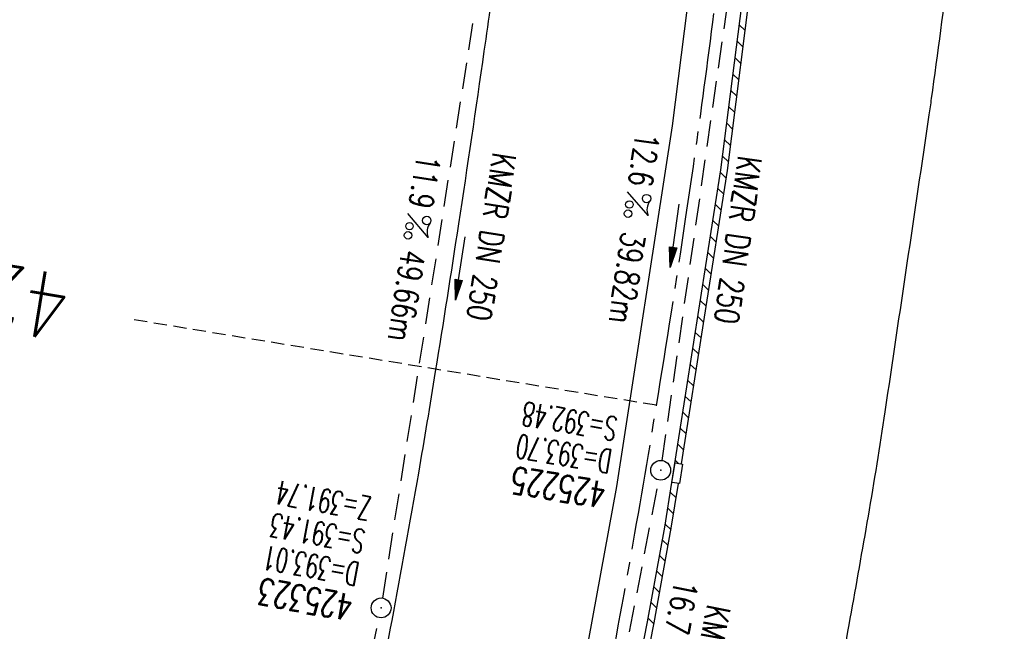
# Model space of a CAD drawing. Extents: x 450316 to 454644, y 428795 to 436505.
# Tile 99 of 256: x 453794 to 453868, y 431903 to 431950. Entities that reach past the tile are written whole.
import ezdxf
from ezdxf.enums import TextEntityAlignment as Align

# ---------------------------------------------------------------- set-up
doc = ezdxf.new("R2010")
doc.units = 0
doc.header["$LTSCALE"] = 2
doc.header["$MEASUREMENT"] = 0
for name, pattern in [('ACHSE', [5.5, 4, -0.5, 0.5, -0.5]), ('AUSGEZOGEN', [0]), ('GESTRICH-X2', [1.5, 1, -0.5]), ('GESTRICHELT', [0.75, 0.5, -0.25])]:
    doc.linetypes.add(name, pattern=pattern)
doc.layers.get('0').update_dxf_attribs({"linetype": 'CONTINUOUS'})
for name, color, linetype in [('ACHSETOP', 1, 'ACHSE'), ('FBR', 8, 'CONTINUOUS'), ('HEKTOM', 1, 'GESTRICHELT'), ('KANAL', 7, 'GESTRICH-X2'), ('PFEIL', 7, 'CONTINUOUS'), ('RINNE', 8, 'CONTINUOUS'), ('SCHACHTNR', 6, 'CONTINUOUS'), ('SCHSYMBOL', 7, 'CONTINUOUS'), ('TEXTO', 4, 'CONTINUOUS'), ('TEXTU', 4, 'CONTINUOUS'), ('WEG', 8, 'AUSGEZOGEN')]:
    doc.layers.add(name, color=color, linetype=linetype)
doc.styles.add('ROMANS', font='romans.shx', dxfattribs={"width": 0.8})

# ---------------------------------------------------------------- blocks, each defined once
blk = doc.blocks.new('GST')
at = {"color": 0}
blk.add_circle((0, 0), 0.75, dxfattribs=at)
blk.add_point((0, 0), dxfattribs=at)
blk = doc.blocks.new('10')
blk.add_blockref('GST', (0, 0))
blk = doc.blocks.new('PROM')
blk.add_line((1.566, 1.817), (0.019, 0.015))
for centre, radius in [((0.317, 1.51), 0.317), ((0.943, 0.291), 0.283), ((1.645, 0.287), 0.283)]:
    blk.add_circle(centre, radius)
blk.add_arc((0.992, 2.682), 1.033, 239.14139, 303.35492)
blk = doc.blocks.new('PFEIL2')
at = {"color": 0}
for p, q in [((0.88, 0.002), (-2.401, -0.012)), ((0.881, -0.271), (0.879, 0.276)), ((0.879, 0.276), (2.429, 0.009)), ((0.911, 0.27), (0.879, 0.265)), ((0.965, 0.261), (0.879, 0.246)), ((1.019, 0.252), (0.879, 0.228)), ((1.073, 0.242), (0.879, 0.209)), ((1.127, 0.233), (0.879, 0.191)), ((1.181, 0.224), (0.879, 0.172)), ((1.235, 0.214), (0.879, 0.154)), ((1.289, 0.205), (0.879, 0.135)), ((1.343, 0.196), (0.879, 0.117)), ((1.397, 0.187), (0.879, 0.098)), ((1.451, 0.177), (0.879, 0.08)), ((1.505, 0.168), (0.879, 0.061)), ((1.559, 0.159), (0.88, 0.043)), ((1.613, 0.149), (0.88, 0.024)), ((1.668, 0.14), (0.88, 0.006)), ((1.722, 0.131), (0.88, -0.013)), ((1.776, 0.121), (0.88, -0.031)), ((1.83, 0.112), (0.88, -0.05)), ((1.884, 0.103), (0.88, -0.068)), ((1.938, 0.094), (0.88, -0.087)), ((1.992, 0.084), (0.88, -0.105)), ((2.046, 0.075), (0.88, -0.124)), ((2.1, 0.066), (0.88, -0.142)), ((2.154, 0.056), (0.88, -0.161)), ((2.208, 0.047), (0.88, -0.179)), ((2.262, 0.038), (0.881, -0.198)), ((2.316, 0.029), (0.881, -0.216)), ((2.37, 0.019), (0.881, -0.235)), ((2.424, 0.01), (0.881, -0.253)), ((2.429, 0.009), (0.881, -0.271))]:
    blk.add_line(p, q, dxfattribs=at)

msp = doc.modelspace()

# ---------------------------------------------------------------- linework, layer by layer
msp.add_lwpolyline([(453843.1, 431914.672), (453843.351, 431916.154), (453843.926, 431916.057), (453843.675, 431914.575)], close=True)
at = {"layer": 'ACHSETOP', "flags": 128}
msp.add_lwpolyline([(451271.766, 435019.042, -0.000001), (451272.365, 435018.353, -0.000032), (451272.387, 435018.328), (451288.791, 434999.463, -0.000002), (451296.993, 434990.03, 0.000007), (451305.195, 434980.597, 0.000007), (451313.397, 434971.165, -0.000007), (451321.599, 434961.732, -0.000007), (451329.801, 434952.299, 0.000007), (451338.003, 434942.866, 0.000007), (451346.205, 434933.433, -0.000007), (451354.407, 434924.001, -0.000007), (451362.609, 434914.568, 0.000011), (451370.811, 434905.135, 0.000001), (451379.013, 434895.702, 0.000001), (451387.215, 434886.27), (451403.62, 434867.404), (451420.024, 434848.539), (451436.428, 434829.674, -0.000013), (451444.63, 434820.241, 0.000007), (451452.832, 434810.808, 0.000007), (451461.034, 434801.376, -0.000007), (451469.236, 434791.943, -0.000007), (451477.438, 434782.51, 0.000007), (451485.64, 434773.077, 0.000007), (451493.842, 434763.645, -0.000007), (451502.044, 434754.212, -0.000007), (451510.246, 434744.779, 0.000007), (451518.448, 434735.346, 0.000007), (451526.65, 434725.914, -0.000007), (451534.852, 434716.481, -0.000007), (451543.054, 434707.048, 0.000011), (451551.256, 434697.615, 0.000001), (451559.458, 434688.182, 0.000001), (451567.66, 434678.75), (451584.065, 434659.884, -0.000001), (451592.267, 434650.452, -0.000001), (451600.469, 434641.019, -0.000011), (451608.671, 434631.586, 0.000013), (451616.873, 434622.153), (451633.277, 434603.288), (451649.681, 434584.423, -0.000013), (451657.883, 434574.99, 0.000007), (451666.085, 434565.557, 0.000007), (451674.287, 434556.124, -0.000007), (451682.489, 434546.692, -0.000007), (451690.691, 434537.259, 0.000006), (451698.893, 434527.826), (451715.297, 434508.961, -0.000015), (451721.01, 434502.39, 0.000008), (451726.723, 434495.82, 0.000958), (451727.518, 434494.909, 0.000181), (451731.723, 434490.114, 0.003894), (451738.179, 434482.871, 0.00247), (451748.503, 434471.583, 0.003793), (451756.233, 434463.34, 0.003129), (451765.742, 434453.478, 0.00313), (451774.532, 434444.586, 0.003132), (451783.429, 434435.81, 0.003134), (451792.435, 434427.146, 0.003132), (451801.553, 434418.591, 0.003131), (451810.774, 434410.155, 0.00313), (451820.102, 434401.832, 0.003133), (451829.541, 434393.621, 0.003138), (451839.066, 434385.542, 0.003131), (451848.69, 434377.585, 0.003125), (451858.432, 434369.733, 0.003124), (451868.271, 434362.004, 0.00313), (451878.187, 434354.413, 0.003138), (451888.199, 434346.945, 0.003133), (451898.32, 434339.593, 0.003131), (451908.525, 434332.373, 0.003131), (451918.818, 434325.282, 0.003132), (451929.206, 434318.316, 0.003136), (451939.668, 434311.489, 0.00313), (451950.209, 434304.797, 0.003123), (451960.857, 434298.223, 0.003128), (451971.589, 434291.781, 0.003137), (451982.371, 434285.491, 0.003139), (451993.235, 434279.335, 0.003133), (452004.198, 434273.303, 0.003123), (452015.227, 434267.413, 0.003125), (452026.323, 434261.665, 0.003132), (452037.503, 434256.05, 0.003138), (452048.733, 434250.584, 0.003134), (452060.02, 434245.265, 0.003122), (452071.413, 434240.069, 0.003127), (452083.62, 434234.685, 0.003578), (452094.349, 434230.124, 0.002702), (452108.409, 434224.354, 0.004189), (452117.528, 434220.758, 0.00053), (452126.341, 434217.378, 0.001569), (452129.323, 434216.249, 0.000008), (452135.115, 434214.077, -0.000025), (452140.907, 434211.904), (452164.314, 434203.123, 0.000006), (452176.018, 434198.733, -0.000007), (452187.722, 434194.343), (452211.129, 434185.563), (452234.536, 434176.783, -0.000012), (452246.24, 434172.393, 0.000007), (452257.944, 434168.002, 0.000002), (452265.746, 434165.075, 0.000001), (452281.351, 434159.222, 0.000005), (452293.055, 434154.832, -0.000007), (452304.759, 434150.442, -0.000019), (452316.463, 434146.052, 0.000015), (452328.166, 434141.661, 0.000002), (452338.097, 434137.936, 0.000001), (452351.573, 434132.881, 0.000004), (452363.277, 434128.491, -0.000006), (452374.981, 434124.101, -0.00002), (452386.684, 434119.71, 0.00002), (452398.388, 434115.32, 0.000006), (452410.092, 434110.93, -0.000004), (452421.796, 434106.54, -0.000001), (452435.272, 434101.485, -0.000002), (452445.203, 434097.76, -0.000015), (452456.906, 434093.369, 0.000019), (452468.61, 434088.979, 0.000007), (452480.314, 434084.589, -0.000006), (452492.018, 434080.199, -0.000002), (452503.721, 434075.809, 0.000002), (452515.425, 434071.419, 0.000006), (452527.129, 434067.029, -0.000007), (452538.833, 434062.639, -0.000019), (452550.536, 434058.248, 0.000015), (452562.24, 434053.858, 0.000002), (452572.171, 434050.133, 0.000001), (452585.647, 434045.078, 0.000004), (452597.351, 434040.688, -0.000006), (452609.055, 434036.298, -0.00002), (452620.758, 434031.907, 0.00002), (452632.462, 434027.517, 0.000006), (452644.166, 434023.127, -0.000004), (452655.87, 434018.737, -0.000001), (452669.346, 434013.682, -0.000002), (452679.277, 434009.957, -0.000015), (452690.981, 434005.567, 0.000014), (452702.684, 434001.176, 0.000011), (452714.388, 433996.786, -0.000001), (452726.092, 433992.396, -0.000007), (452735.031, 433989.043, -0.000005), (452748.181, 433984.11, -0.000156), (452748.221, 433984.095, -0.000005), (452749.498, 433983.615, -0.004183), (452758.692, 433980.071, -0.002721), (452772.748, 433974.429, -0.005081), (452782.771, 433970.223, -0.003908), (452795.7, 433964.522, -0.003912), (452807.05, 433959.304, -0.003907), (452818.331, 433953.902, -0.003903), (452829.522, 433948.327, -0.003904), (452840.62, 433942.58, -0.003907), (452851.631, 433936.658, -0.003909), (452862.543, 433930.568, -0.003906), (452873.352, 433924.312, -0.003899), (452884.081, 433917.876, -0.003907), (452894.713, 433911.271, -0.003917), (452905.212, 433904.518, -0.003914), (452915.606, 433897.601, -0.003904), (452925.914, 433890.505, -0.003895), (452936.108, 433883.251, -0.003902), (452946.169, 433875.853, -0.003909), (452956.117, 433868.296, -0.003904), (452965.957, 433860.575, -0.003908), (452975.671, 433852.704, -0.00391), (452985.257, 433844.687, -0.003909), (452994.717, 433836.52, -0.003908), (453004.051, 433828.203, -0.003902), (453013.251, 433819.744, -0.003901), (453022.321, 433811.14, -0.003907), (453031.261, 433802.39, -0.003913), (453040.05, 433793.514, -0.003909), (453048.995, 433784.194, -0.00418), (453057.218, 433775.343, -0.003621), (453064.799, 433766.924, -0.003001), (453073.811, 433756.645, -0.003775), (453082.931, 433745.954, -0.004894), (453089.822, 433737.587, -0.004962), (453096.584, 433729.038, -0.003805), (453105.204, 433717.738, -0.003005), (453113.364, 433706.734, -0.003643), (453119.973, 433697.569, -0.004174), (453127.227, 433687.17, -0.004295), (453134.105, 433676.947, -0.003507), (453140.018, 433667.855, -0.002688), (453147.586, 433655.895, -0.003695), (453155.363, 433643.251, -0.00538), (453160.547, 433634.47, -0.005332), (453165.53, 433625.601, -0.003667), (453172.541, 433612.577, -0.002679), (453179.095, 433600.023, -0.003501), (453183.992, 433590.355, -0.004313), (453189.196, 433579.668, -0.003909), (453194.743, 433567.786, -0.003909), (453199.853, 433556.378, -0.003909), (453204.783, 433544.892, -0.003903), (453209.809, 433532.66, -0.004384), (453214.103, 433521.695, -0.003423), (453219.661, 433506.825, -0.005955), (453222.694, 433498.219, -0.000145), (453225.568, 433489.736, -0.000252), (453227.219, 433484.852, -0.000085), (453230.064, 433476.416, -0.000405), (453230.656, 433474.653, -0.003646), (453233.571, 433465.744, 0.00217), (453238.424, 433450.758, 0.000006), (453242.327, 433438.883, -0.000007), (453246.23, 433427.008, -0.000012), (453250.132, 433415.133, 0.000009), (453254.035, 433403.258, 0.003001), (453258.01, 433391.404, -0.003002), (453261.985, 433379.55, -0.003008), (453265.815, 433367.653, 0.003009), (453269.646, 433355.757, 0.00001), (453273.549, 433343.882, -0.000019), (453277.452, 433332.007), (453285.257, 433308.257, 0.000005), (453289.16, 433296.382, -0.000004), (453293.063, 433284.507, -0.000001), (453297.412, 433271.275, -0.000001), (453300.869, 433260.756, -0.00001), (453304.771, 433248.881, 0.000008), (453308.674, 433237.006, 0.000011), (453312.577, 433225.131, -0.000004), (453316.48, 433213.256, -0.000007), (453317.957, 433208.761, -0.000002), (453324.285, 433189.506, -0.00006), (453324.748, 433188.095, 0.000004), (453325.212, 433186.684, 0.001409), (453327.806, 433178.862, 0.000842), (453332.205, 433165.794, 0.002106), (453335.59, 433155.932, 0.001506), (453340.42, 433142.182, 0.001603), (453344.587, 433130.552, 0.001566), (453348.928, 433118.674, 0.00157), (453353.282, 433106.987, 0.001563), (453357.73, 433095.275, 0.001555), (453362.245, 433083.606, 0.001558), (453366.823, 433071.988, 0.001562), (453371.477, 433060.391, 0.001561), (453376.206, 433048.816, 0.001565), (453381.007, 433037.273, 0.001565), (453385.878, 433025.763, 0.001563), (453390.82, 433014.287, 0.001561), (453395.838, 433002.832, 0.001559), (453400.927, 432991.41, 0.00156), (453406.083, 432980.028, 0.001563), (453411.315, 432968.669, 0.001565), (453416.612, 432957.354, 0.001562), (453421.976, 432946.082, 0.001558), (453427.424, 432934.813, 0.001559), (453432.943, 432923.577, 0.001564), (453438.516, 432912.409, 0.001566), (453444.163, 432901.268, 0.001564), (453449.888, 432890.145, 0.001558), (453455.356, 432879.682, 0.001394), (453461.537, 432868.025, 0.001724), (453468.567, 432854.963, 0.002516), (453473.461, 432846.052, 0.001346), (453478.156, 432837.657, 0.000835), (453485.787, 432824.152, 0.000825), (453493.393, 432810.794, 0.001335), (453498.128, 432802.562, 0.002522), (453503.255, 432793.804, 0.001723), (453510.868, 432781.051, 0.001395), (453517.698, 432769.769, 0.001557), (453523.875, 432759.701, 0.001564), (453531.451, 432747.524, 0.002105), (453537.147, 432738.516, 0.001027), (453545.205, 432725.948, 0.001523), (453550.684, 432717.498, 0.000001), (453550.839, 432717.261, 0.000124), (453550.84, 432717.259, 0.000024), (453557.597, 432706.912, -0.000007), (453564.355, 432696.566, -0.000001), (453571.19, 432686.101, 0.000005), (453578.025, 432675.635, 0.000012), (453584.861, 432665.17, -0.000012), (453591.696, 432654.704, -0.000004), (453598.531, 432644.238, 0.000004), (453605.366, 432633.773, 0.000001), (453612.202, 432623.307, -0.000001), (453619.037, 432612.841, -0.000004), (453625.872, 432602.376, 0.000003), (453632.707, 432591.91), (453646.378, 432570.979, -0.000014), (453650.935, 432564.001, -0.000007), (453660.048, 432550.047, -0.002465), (453666.815, 432539.572, 0.002471), (453673.568, 432529.119, 0.002497), (453680.467, 432518.67, -0.002488), (453687.389, 432508.185, -0.000003), (453694.224, 432497.72, 0.000006), (453701.059, 432487.254), (453714.73, 432466.322, -0.000006), (453721.565, 432455.856, 0.000006), (453728.4, 432445.391, 0.000183), (453728.474, 432445.277, -0.000027), (453728.969, 432444.521, -0.003905), (453733.992, 432436.709, -0.002472), (453741.768, 432424.267, -0.005163), (453747.303, 432415.103, -0.003867), (453754.471, 432402.736, -0.003958), (453760.534, 432391.888, -0.003913), (453766.494, 432380.818, -0.003903), (453772.248, 432369.72, -0.003904), (453777.826, 432358.535, -0.003901), (453783.485, 432346.731, -0.004288), (453788.457, 432335.909, -0.003523), (453794.251, 432322.76, -0.004762), (453798.376, 432312.962, -0.001651), (453802.105, 432303.777, -0.002689), (453804.345, 432298.119, -0.001542), (453805.535, 432295.038, -0.000893), (453807.562, 432289.711, -0.005639), (453811.068, 432280.125, -0.003891), (453815.882, 432266.138, -0.00573), (453819.492, 432254.955, -0.005082), (453823.289, 432242.262, -0.004537), (453827.3, 432227.849, -0.006762), (453829.772, 432218.119, -0.001828), (453832.339, 432207.234, -0.002855), (453833.917, 432200.252, -0.000688), (453834.588, 432197.184, -0.000614), (453835.33, 432193.746, -0.005087), (453837.353, 432183.825, -0.003463), (453840.076, 432169.201, -0.004355), (453841.882, 432158.581, -0.003298), (453844.052, 432144.521, -0.003873), (453845.959, 432130.87, -0.004703), (453847.336, 432119.601, -0.004431), (453848.679, 432106.664, -0.004859), (453849.683, 432094.847, -0.001971), (453850.759, 432079.747, -0.003754), (453851.233, 432071.814, -0.000235), (453851.272, 432071.058, -0.000154), (453851.331, 432069.903, -0.005004), (453851.76, 432059.357, -0.003657), (453852.096, 432044.916, -0.006284), (453852.131, 432034.652, -0.00442), (453851.869, 432020.065, -0.004496), (453851.355, 432005.74, -0.005961), (453850.742, 431994.946, -0.004032), (453849.635, 431980.541, -0.005521), (453848.625, 431970.038, -0.000545), (453848.175, 431965.885, -0.00099), (453847.92, 431963.599, -0.002817), (453847.082, 431956.57, -0.001743), (453845.624, 431945.22, -0.004295), (453844.128, 431934.589, -0.003233), (453841.927, 431920.496, -0.003719), (453839.898, 431908.592, -0.003474), (453837.544, 431895.884, -0.003471), (453834.928, 431882.783, -0.003984), (453832.479, 431871.403, -0.002961), (453829.251, 431857.357, -0.00403), (453826.736, 431847.072, -0.001132), (453824.957, 431840.111, -0.001603), (453823.675, 431835.205, -0.002375), (453822.368, 431830.363, -0.001541), (453820.296, 431822.917, -0.005811), (453817.744, 431814.242, -0.003321), (453813.002, 431799.15, -0.004369), (453808.955, 431786.926, -0.004589), (453804.893, 431775.36, -0.004977), (453800.134, 431762.595, -0.00596), (453795.928, 431752.024, -0.002426), (453790.614, 431739.296, -0.004094), (453787.367, 431731.794, -0.000338), (453786.71, 431730.312, -0.000388), (453786.136, 431729.023, -0.004625), (453782.634, 431721.365, -0.002368), (453775.588, 431706.507, -0.004069), (453770.201, 431695.516, -0.003863), (453764.344, 431684.031, -0.004659), (453758.242, 431672.552, -0.005048), (453752.404, 431662.068, -0.002758), (453744.856, 431648.996, -0.004203), (453739.784, 431640.488, -0.000453), (453738.552, 431638.464, -0.00049), (453737.409, 431636.595, -0.004121), (453733.364, 431630.114, -0.00246), (453726.445, 431619.347, -0.006277), (453720.589, 431610.574, -0.004581), (453712.305, 431598.731, -0.005038), (453704.604, 431588.16, -0.005528), (453697.383, 431578.675, -0.004083), (453688.218, 431567.105, -0.005886), (453681.701, 431559.207, -0.001219), (453676.737, 431553.362, -0.002238), (453674.011, 431550.197, -0.001962), (453670.562, 431546.26, -0.001297), (453665.305, 431540.337, -0.004313), (453658.171, 431532.478, -0.003182), (453648.342, 431521.973, -0.004167), (453639.222, 431512.508, -0.00462), (453630.847, 431504.116, -0.002727), (453619.912, 431493.477, -0.004271), (453612.835, 431486.781, -0.000068), (453609.879, 431484.033, -0.000648), (453609.571, 431483.747, -0.000003), (453600.643, 431475.492, -0.000005), (453594.487, 431469.799), (453576.132, 431452.827), (453557.776, 431435.854), (453539.42, 431418.881), (453521.065, 431401.909, 0.000001), (453511.887, 431393.422, 0.000001), (453502.709, 431384.936, 0.000013), (453493.531, 431376.449, -0.000013), (453484.354, 431367.963, 0), (453475.176, 431359.477, 0), (453465.998, 431350.99), (453447.643, 431334.018, 0.000001), (453438.465, 431325.531, 0.000001), (453429.287, 431317.045, 0.000013), (453420.11, 431308.558, -0.000007), (453410.932, 431300.072, -0.000004), (453403.532, 431293.229, -0.000002), (453392.576, 431283.099, -0.00001), (453383.398, 431274.613, 0.000015), (453374.22, 431266.127, 0.000014), (453365.042, 431257.64, -0.000013), (453355.865, 431249.154, 0), (453343.628, 431237.839, -0.000001), (453337.509, 431232.181), (453319.154, 431215.209, 0.000001), (453309.976, 431206.722, 0.000001), (453300.798, 431198.236, 0.000013), (453291.621, 431189.749, -0.000013), (453282.443, 431181.263, -0.000001), (453273.265, 431172.777, -0.000001), (453264.087, 431164.29), (453245.732, 431147.318), (453227.376, 431130.345), (453209.02, 431113.372, 0.000014), (453199.843, 431104.885, -0.000009), (453190.665, 431096.399, -0.000019), (453181.487, 431087.913, 0.000019), (453172.309, 431079.427, 0.000009), (453163.132, 431070.941, -0.000008), (453153.954, 431062.454), (453135.598, 431045.481, 0.000009), (453134.861, 431044.799, 0.000002), (453130.417, 431040.69, 0.002804), (453126.112, 431036.664, 0.001372), (453117.381, 431028.361, 0.005333), (453110.158, 431021.305, 0.003613), (453099.686, 431010.703, 0.004216), (453091.364, 431002.01, 0.003913), (453082.552, 430992.499, 0.00391), (453074.199, 430983.197, 0.003911), (453065.996, 430973.768, 0.003912), (453057.937, 430964.207, 0.003915), (453050.034, 430954.528, 0.00391), (453042.286, 430944.729, 0.003905), (453034.682, 430934.798, 0.003908), (453027.235, 430924.75, 0.003912), (453019.954, 430914.598, 0.003918), (453012.829, 430904.328, 0.003918), (453005.866, 430893.947, 0.003907), (452999.072, 430883.467, 0.0039), (452992.431, 430872.865, 0.003908), (452985.952, 430862.152, 0.00392), (452979.661, 430851.374, 0.00392), (452973.542, 430840.502, 0.003904), (452967.571, 430829.493, 0.003903), (452961.774, 430818.394, 0.003916), (452956.17, 430807.245, 0.00392), (452950.739, 430796.004, 0.00391), (452945.472, 430784.651, 0.003904), (452940.385, 430773.223, 0.00391), (452935.485, 430761.733, 0.003913), (452930.764, 430750.166, 0.003909), (452926.22, 430738.514, 0.003913), (452921.858, 430726.792, 0.003918), (452917.686, 430715.017, 0.003913), (452913.698, 430703.178, 0.003909), (452909.892, 430691.264, 0.003904), (452906.273, 430679.293, 0.003908), (452902.844, 430667.279, 0.003914), (452899.604, 430655.212, 0.003911), (452896.55, 430643.086, 0.003914), (452893.686, 430630.913, 0.003917), (452891.016, 430618.707, 0.003911), (452890.732, 430617.306, 0.000237), (452886.248, 430594.167, 0.007575), (452884.76, 430585.792, 0.003906), (452882.249, 430569.49)], format="xyb", dxfattribs=at)
at = {"layer": 'FBR', "flags": 128}
for points in [[(453291.485, 431192.357, -0.000001), (453311.412, 431210.82, -0.000243)], [(453575.994, 431475.694, -0.000002), (453561.636, 431462.404, -0.000009)], [(453834.246, 432073.279, -0.004827), (453834.784, 432061.215, -0.004699), (453835.074, 432049.866, -0.004126), (453835.175, 432036.935, -0.004294), (453835.061, 432024.216, -0.00491), (453834.756, 432013.097, -0.005188), (453834.145, 432000.258, -0.006042), (453833.372, 431989.248, -0.002836), (453832.265, 431976.673, -0.003489), (453831.236, 431966.464, -0.001458), (453830.373, 431958.676, -0.002781), (453829.886, 431954.596, -0.004329), (453828.907, 431947.28, -0.00242), (453826.979, 431934.219, -0.002048), (453825.229, 431923.056, -0.00297), (453823.945, 431915.368, -0.003518), (453821.933, 431904.215, -0.004369), (453820.171, 431895.26, -0.000572), (453819.816, 431893.544, -0.000098), (453817.73, 431883.537, -0.001353), (453817.604, 431882.94, -0.000311), (453817.046, 431880.345)], [(453855.185, 431896.634, 0.003047), (453857.964, 431912.111, 0.005982), (453859.237, 431920.018, 0.000138), (453862.57, 431942.467, 0.002517), (453862.746, 431943.701, 0.00321), (453864.102, 431954.025, 0.002991), (453865.42, 431965.122, 0.005666), (453866.589, 431976.671, 0.004906), (453867.657, 431990.032, 0.004458), (453868.364, 432001.611, 0.004621), (453868.844, 432012.792, 0.00401), (453869.135, 432024.145, 0.003553), (453869.269, 432036.963, 0.004108), (453869.206, 432049.962, 0.004975), (453868.959, 432060.694, 0.005193), (453868.481, 432071.711, 0.004101)]]:
    msp.add_lwpolyline(points, format="xyb", dxfattribs=at)
for points in [[(453831.543, 431876.554), (453832.487, 431880.807), (453835, 431892.745), (453838.958, 431914.348), (453843.165, 431941.645), (453846.103, 431964.949), (453848.201, 431987.381), (453849.651, 432011.955), (453850.112, 432037.833), (453849.721, 432061.674), (453848.194, 432088.71)], [(453836.156, 431878.198), (453836.558, 431880.046), (453841.272, 431904.128), (453842.577, 431911.283), (453846.81, 431938.324), (453850.176, 431964.783), (453852.341, 431987.269), (453853.808, 432012.839), (453854.223, 432036.62), (453853.861, 432061.14), (453853.264, 432063.831)]]:
    msp.add_lwpolyline(points, dxfattribs=at)
at = {"layer": 'HEKTOM'}
msp.add_line((453841.938, 431920.5), (453802.438, 431926.969), dxfattribs=at)
at = {"layer": 'KANAL'}
for p, q in [((453842.375, 431916.313), (453847.813, 431954.25)), ((453821.25, 431905.906), (453828.719, 431953.5)), ((453835.344, 431879.813), (453842.125, 431914.844)), ((453816.75, 431884.031), (453820.969, 431904.438))]:
    msp.add_line(p, q, dxfattribs=at)
at = {"layer": 'RINNE'}
for p, q in [((453848.203, 431949.277), (453848.652, 431948.842)), ((453848.046, 431948.037), (453848.494, 431947.601)), ((453847.888, 431946.796), (453848.336, 431946.361)), ((453847.73, 431945.556), (453848.179, 431945.12)), ((453847.572, 431944.315), (453848.021, 431943.88)), ((453847.414, 431943.075), (453847.863, 431942.639)), ((453847.257, 431941.834), (453847.705, 431941.398)), ((453847.099, 431940.593), (453847.547, 431940.158)), ((453846.941, 431939.353), (453847.39, 431938.917)), ((453846.778, 431938.118), (453847.217, 431937.691)), ((453846.588, 431936.908), (453847.028, 431936.481)), ((453846.399, 431935.698), (453846.838, 431935.271)), ((453846.209, 431934.488), (453846.649, 431934.061)), ((453846.02, 431933.278), (453846.459, 431932.851)), ((453845.831, 431932.068), (453846.27, 431931.641)), ((453845.641, 431930.858), (453846.081, 431930.432)), ((453845.452, 431929.648), (453845.891, 431929.222)), ((453845.262, 431928.438), (453845.702, 431928.012)), ((453845.073, 431927.228), (453845.512, 431926.802)), ((453844.884, 431926.018), (453845.323, 431925.592)), ((453844.694, 431924.809), (453845.134, 431924.382)), ((453844.505, 431923.599), (453844.944, 431923.172)), ((453844.316, 431922.389), (453844.755, 431921.962)), ((453844.126, 431921.179), (453844.565, 431920.752)), ((453843.937, 431919.969), (453844.376, 431919.542)), ((453843.747, 431918.759), (453844.187, 431918.333)), ((453843.558, 431917.549), (453843.997, 431917.123)), ((453843.369, 431916.339), (453843.596, 431916.118)), ((453842.99, 431913.919), (453843.429, 431913.493)), ((453842.8, 431912.71), (453843.24, 431912.283)), ((453842.611, 431911.5), (453843.047, 431911.076)), ((453842.4, 431910.311), (453842.831, 431909.892)), ((453842.184, 431909.127), (453842.616, 431908.708)), ((453841.968, 431907.943), (453842.4, 431907.523)), ((453841.752, 431906.759), (453842.184, 431906.339)), ((453841.536, 431905.575), (453841.968, 431905.155)), ((453841.32, 431904.39), (453841.751, 431903.972))]:
    msp.add_line(p, q, dxfattribs=at)
for points in [[(453836.156, 431878.198), (453836.558, 431880.046), (453841.272, 431904.128), (453842.577, 431911.283), (453846.81, 431938.324), (453850.176, 431964.783), (453852.341, 431987.269), (453853.808, 432012.839), (453854.223, 432036.62), (453853.861, 432061.14), (453853.429, 432063.088)], [(453843.834, 431916.081), (453847.305, 431938.254), (453849.317, 431954.067)], [(453837.193, 431880.687), (453841.763, 431904.035), (453843.07, 431911.199), (453843.602, 431914.596)]]:
    msp.add_lwpolyline(points, dxfattribs=at)
at = {"layer": 'WEG'}
for points in [[(453905.936, 432007.162, -0.000006), (453905.549, 432014.676, -0.000054), (453905.253, 432020.419, -0.000098), (453904.174, 432041.513, 0.000124), (453903.317, 432058.236, 0.000694), (453902.651, 432070.842, 0.000528)], [(453878.728, 431889.787, 0.00907), (453884.975, 431893.601, 0.017956), (453888.023, 431895.696, 0.043068), (453892.522, 431899.675, 0.03323), (453897.497, 431905.653, 0.055126), (453902.219, 431913.947, 0.058236), (453904.812, 431922.604, 0.017116), (453906.045, 431931.321, 0.027919), (453906.317, 431936.714, 0.005559), (453906.054, 431952.644, 0.00707), (453905.531, 431965.161, 0.000965), (453904.365, 431985.3, -0.00204), (453903.834, 431994.826, -0.000016), (453902.817, 432014.535, -0.000054), (453902.521, 432020.279, -0.000098), (453901.442, 432041.374, 0.000124), (453900.585, 432058.095, 0.000694), (453899.919, 432070.694, 0.000528)]]:
    msp.add_lwpolyline(points, format="xyb", dxfattribs=at)

# ---------------------------------------------------------------- block references
at = {"rotation": 80.39389999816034}
msp.add_blockref('GST', (453842.266, 431915.585), dxfattribs=at)
at = {"layer": 'PFEIL'}
for p, rotation in [((453843.329, 431933.334), 261.8168), ((453827.125, 431930.864), 261.0665)]:
    msp.add_blockref('PFEIL2', p, dxfattribs=dict(at, rotation=rotation))
at = {"layer": 'SCHSYMBOL', "rotation": 259.4981}
msp.add_blockref('10', (453821.129, 431905.175), dxfattribs=at)
at = {"layer": 'TEXTU'}
for p, rotation in [((453839.747, 431936.667), 261.8167999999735), ((453823.139, 431935.027), 261.066499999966)]:
    msp.add_blockref('PROM', p, dxfattribs=dict(at, rotation=rotation))

# ---------------------------------------------------------------- texts
at = {"layer": 'HEKTOM', "style": 'ROMANS', "width": 0.8}
msp.add_text('425,900', height=5, rotation=170.6985, dxfattribs=at).set_placement((453797.938, 431930.25))
at = {"layer": 'SCHACHTNR', "style": 'ROMANS'}
for s, height, rotation, width, p in [('S=392.48', 1.8, 170.3939, 0.6, (453839.081, 431919.583)), ('D=393.70', 1.8, 170.3939, 0.6, (453838.675, 431917.114)), ('425225', 2, 170.3939, 0.7, (453838.238, 431914.676)), ('Z=391.74', 1.8, 169.4981, 0.6, (453820.49, 431913.523)), ('S=391.43', 1.8, 169.4981, 0.6, (453820.021, 431911.054)), ('D=393.01', 1.8, 169.4981, 0.6, (453819.584, 431908.586)), ('425323', 2, 169.4981, 0.7, (453819.115, 431906.148))]:
    msp.add_text(s, height=height, rotation=rotation, dxfattribs=dict(at, width=width)).set_placement(p)
at = {"layer": 'TEXTO', "style": 'ROMANS', "width": 0.75}
for rotation, p in [(261.0665, (453828.592, 431933.376)), (261.8168, (453847.222, 431933.131)), (259.0592, (453844.572, 431899.22))]:
    msp.add_text('KMZR DN 250', height=1.8, rotation=rotation, dxfattribs=at).set_placement(p, align=Align.CENTER)
at = {"layer": 'TEXTU', "style": 'ROMANS', "width": 0.75}
for s, rotation, p in [('12.6', 261.8168, (453840.387, 431941.197)), ('11.9', 261.0665, (453823.843, 431939.547)), ('39.82m', 261.8168, (453839.325, 431933.697)), ('49.66m', 261.0665, (453822.698, 431932.344)), ('16.7', 259.0592, (453843.336, 431907.361))]:
    msp.add_text(s, height=1.8, rotation=rotation, dxfattribs=at).set_placement(p)

doc.saveas('drawing.dxf')
